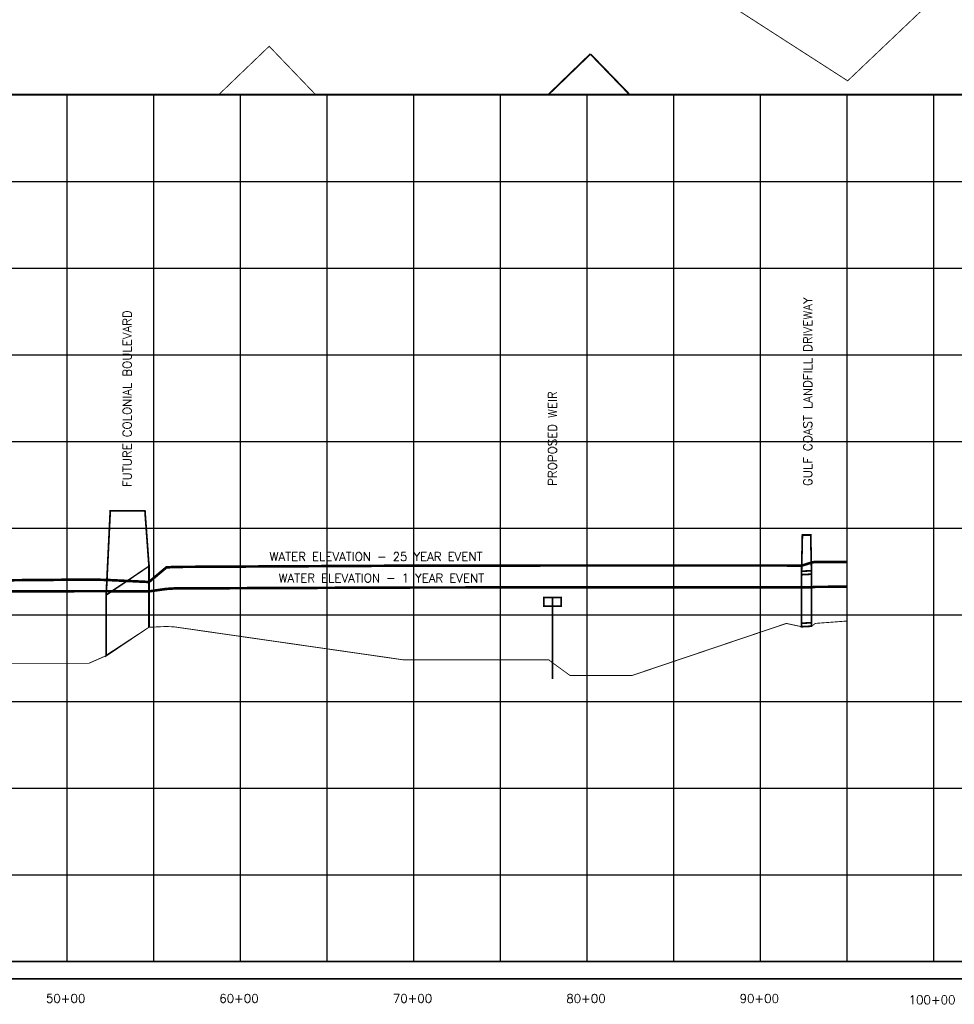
# Model space of a CAD drawing. Extents: x 231743 to 251780, y 817847 to 832595.
# Tile 2 of 5: x 238294 to 243685, y 821721 to 827400. Entities that reach past the tile are written whole.
import ezdxf
from ezdxf.enums import TextEntityAlignment as Align

# ---------------------------------------------------------------- set-up
doc = ezdxf.new("R2010")
doc.units = 0
doc.header["$LTSCALE"] = 800
doc.linetypes.add('DASHED', pattern=[0])
for name, color, linetype in [('BORDER', 1, 'CONTINUOUS'), ('FLOOD1', 15, 'CONTINUOUS'), ('FLOOD4', 15, 'CONTINUOUS'), ('GRID', 2, 'CONTINUOUS'), ('PRSTRUCT', 13, 'CONTINUOUS'), ('SPROF', 11, 'DASHED'), ('SUBBASINS', 6, 'DASHED'), ('TEXT', 7, 'CONTINUOUS')]:
    doc.layers.add(name, color=color, linetype=linetype)
doc.styles.get("Standard").update_dxf_attribs({"font": 'ROMANT'})

msp = doc.modelspace()

# ---------------------------------------------------------------- linework, layer by layer
at = {"layer": 'BORDER', "color": 0, "const_width": 10}
msp.add_lwpolyline([(233192.2102404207, 821867.7796931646), (249942.2102404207, 821867.7796931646), (249942.2102404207, 832327.7796931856), (233192.2102404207, 832327.7796931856)], close=True, dxfattribs=at)
for points in [[(233192.2102404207, 826967.7796931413), (249942.2102404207, 826967.7796931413)], [(233192.2102404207, 821967.7796931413), (249942.2102404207, 821967.7796931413)]]:
    msp.add_lwpolyline(points, dxfattribs=at)
at = {"layer": 'FLOOD1', "color": 0, "const_width": 15}
msp.add_lwpolyline([(234067.2102404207, 824097.7796931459), (235227.2102404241, 824097.779693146), (236547.2102404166, 824099.7796931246), (237867.2102404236, 824102.7796931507), (238693.2102404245, 824103.77969314), (238793.2102404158, 824103.77969314), (239040.2102404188, 824102.7796931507), (239140.2102404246, 824116.7796931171), (239187.210240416, 824119.7796931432), (240507.210240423, 824124.7796931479), (241338.210240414, 824125.7796931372), (241346.2102404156, 824125.7796931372), (241368.2102404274, 824125.7796931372), (241468.2102404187, 824125.7796931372), (241827.2102404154, 824125.7796931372), (242716.2102404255, 824125.7796931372), (242804.2102404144, 824125.7796931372), (242861.2102404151, 824125.7796931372), (242883.2102404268, 824128.7796931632), (243067.2102404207, 824129.4766628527)], dxfattribs=at)
at = {"layer": 'FLOOD4', "color": 0, "const_width": 15}
msp.add_lwpolyline([(234067.2102404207, 824137.2645415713), (235227.2102404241, 824140.7796931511), (236547.2102404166, 824151.7796931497), (237867.2102404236, 824163.7796931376), (238693.2102404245, 824170.7796931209), (238793.2102404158, 824168.7796931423), (239040.2102404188, 824156.7796931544), (239140.2102404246, 824240.7796931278), (239187.210240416, 824243.7796931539), (240507.210240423, 824250.7796931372), (241338.210240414, 824251.7796931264), (241346.2102404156, 824251.7796931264), (241368.2102404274, 824251.7796931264), (241468.2102404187, 824251.7796931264), (241827.2102404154, 824251.7796931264), (242716.2102404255, 824251.7796931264), (242804.2102404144, 824250.7796931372), (242861.2102404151, 824268.779693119), (242883.2102404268, 824272.7796931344), (243067.2102404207, 824272.7796931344)], dxfattribs=at)
at = {"layer": 'GRID', "color": 0}
for points in [[(238567.2102404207, 821967.7796931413), (238567.2102404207, 826967.7796931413)], [(239067.2102404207, 821967.7796931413), (239067.2102404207, 826967.7796931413)], [(239567.2102404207, 821967.7796931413), (239567.2102404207, 826967.7796931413)], [(240067.2102404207, 821967.7796931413), (240067.2102404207, 826967.7796931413)], [(240567.2102404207, 821967.7796931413), (240567.2102404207, 826967.7796931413)], [(241067.2102404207, 821967.7796931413), (241067.2102404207, 826967.7796931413)], [(241567.2102404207, 821967.7796931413), (241567.2102404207, 826967.7796931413)], [(242067.2102404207, 821967.7796931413), (242067.2102404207, 826967.7796931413)], [(242567.2102404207, 821967.7796931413), (242567.2102404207, 826967.7796931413)], [(243067.2102404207, 821967.7796931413), (243067.2102404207, 826967.7796931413)], [(243567.2102404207, 821967.7796931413), (243567.2102404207, 826967.7796931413)], [(233192.2102404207, 826467.7796931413), (249942.2102404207, 826467.7796931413)], [(233192.2102404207, 825967.7796931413), (249942.2102404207, 825967.7796931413)], [(233192.2102404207, 825467.7796931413), (249942.2102404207, 825467.7796931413)], [(233192.2102404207, 824967.7796931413), (249942.2102404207, 824967.7796931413)], [(233192.2102404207, 824467.7796931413), (249942.2102404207, 824467.7796931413)], [(233192.2102404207, 823967.7796931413), (249942.2102404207, 823967.7796931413)], [(233192.2102404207, 823467.7796931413), (249942.2102404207, 823467.7796931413)], [(233192.2102404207, 822967.7796931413), (249942.2102404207, 822967.7796931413)], [(233192.2102404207, 822467.7796931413), (249942.2102404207, 822467.7796931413)]]:
    msp.add_lwpolyline(points, dxfattribs=at)
at = {"layer": 'PRSTRUCT', "color": 0, "const_width": 10}
for points in [[(238793.2102404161, 824081.7796931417), (238816.7102404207, 824567.7796931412), (239016.7102404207, 824567.7796931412), (239040.2102404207, 824245.7796931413)], [(242804.2102404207, 823898.7796931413), (242804.2102404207, 824218.7796931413), (242808.7102404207, 824427.7796931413), (242856.7102404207, 824427.7796931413), (242861.2102404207, 824221.7796931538), (242861.2102404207, 823901.7796931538), (242804.2102404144, 823898.7796931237), (242804.2102404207, 823918.7796931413), (242861.2102404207, 823921.7796931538), (242861.2102404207, 824201.7796931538), (242804.2102404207, 824198.7796931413), (242804.2102404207, 824218.7796931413), (242861.2102404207, 824221.7796931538)], [(241368.2102404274, 824067.7796931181), (241368.2102404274, 823596.4176939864)]]:
    msp.add_lwpolyline(points, dxfattribs=at)
for points in [[(238793.2102404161, 824081.7796931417), (239040.2102404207, 824245.7796931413), (239040.2102404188, 823895.7796931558), (238793.2102404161, 823731.7796931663)], [(241318.2102404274, 824017.7796931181), (241418.2102404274, 824017.7796931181), (241418.2102404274, 824067.7796931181), (241318.2102404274, 824067.7796931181)]]:
    msp.add_lwpolyline(points, close=True, dxfattribs=at)
at = {"layer": 'SPROF', "color": 0, "const_width": 5}
msp.add_lwpolyline([(234567.2102404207, 823386.7796931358), (235227.2102404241, 823618.7796931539), (236547.2102404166, 823697.7796931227), (237867.2102404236, 823687.7796931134), (238693.2102404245, 823687.7796931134), (238793.2102404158, 823731.779693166), (239040.2102404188, 823895.7796931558), (239140.2102404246, 823900.2044480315), (239187.210240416, 823897.7796931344), (240507.210240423, 823707.779693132), (241338.210240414, 823707.779693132), (241346.2102404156, 823707.779693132), (241368.2102404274, 823690.3637748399), (241468.2102404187, 823617.7796931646), (241827.2102404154, 823617.7796931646), (242716.2102404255, 823917.779693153), (242804.2102404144, 823898.7796931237), (242861.2102404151, 823901.7796931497), (242883.2102404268, 823917.779693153), (243067.2102404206, 823931.7190870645)], dxfattribs=at)
at = {"layer": 'SUBBASINS', "color": 0, "linetype": 'DASHED'}
for points, const_width in [([(245621.6572100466, 829472.2152813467), (243069.9230354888, 827047.6131791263), (240714.241503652, 828564.5985296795), (240979.2250448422, 830961.3862651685), (240979.5158329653, 830964.0164564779), (238889.8741420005, 830935.7381978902), (238658.4471029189, 830718.9349788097), (237657.5785375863, 830715.9597530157), (237213.6709806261, 830655.6700864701), (236763.9323521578, 830609.0870391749)], 5), ([(241812.8386332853, 826967.7796931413), (241585.9482990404, 827202.3729513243)], 10)]:
    msp.add_lwpolyline(points, dxfattribs=dict(at, const_width=const_width))
at = {"layer": 'SUBBASINS', "color": 0}
for points, const_width in [([(239442.3800273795, 826967.7796931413), (239733.3260595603, 827246.9372995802), (240001.1728786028, 826967.7796931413)], 5), ([(241343.3906027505, 826967.7796931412), (241585.9482990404, 827202.3729513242)], 10)]:
    msp.add_lwpolyline(points, dxfattribs=dict(at, const_width=const_width))

# ---------------------------------------------------------------- texts
at = {"layer": 'TEXT', "color": 0}
for s, p in [('GULF COAST LANDFILL DRIVEWAY', (242864.4456710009, 824710.2769120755)), ('FUTURE COLONIAL BOULEVARD', (238939.4022141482, 824704.3131508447)), ('PROPOSED WEIR', (241391.6401331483, 824710.6876243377))]:
    msp.add_text(s, height=50, rotation=90, dxfattribs=at).set_placement(p)
for s, height, p in [('WATER ELEVATION - 25 YEAR EVENT', 50, (240349.5774461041, 824278.1302856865)), ('WATER ELEVATION - 1 YEAR EVENT', 50, (240380.4719189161, 824154.7874497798)), ('50+00', 50.0005, (238559.3118696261, 821729.8012790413)), ('60+00', 50.0005, (239559.0353787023, 821729.8012790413)), ('70+00', 50.0005, (240560.009952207, 821730.059465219)), ('80+00', 50.0005, (241560.4623035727, 821728.8414614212)), ('90+00', 50.0005, (242560.3056392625, 821728.8414614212)), ('100+00', 50.0005, (243556.6919029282, 821721.6534772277))]:
    msp.add_text(s, height=height, dxfattribs=at).set_placement(p, align=Align.CENTER)

doc.saveas('drawing.dxf')
